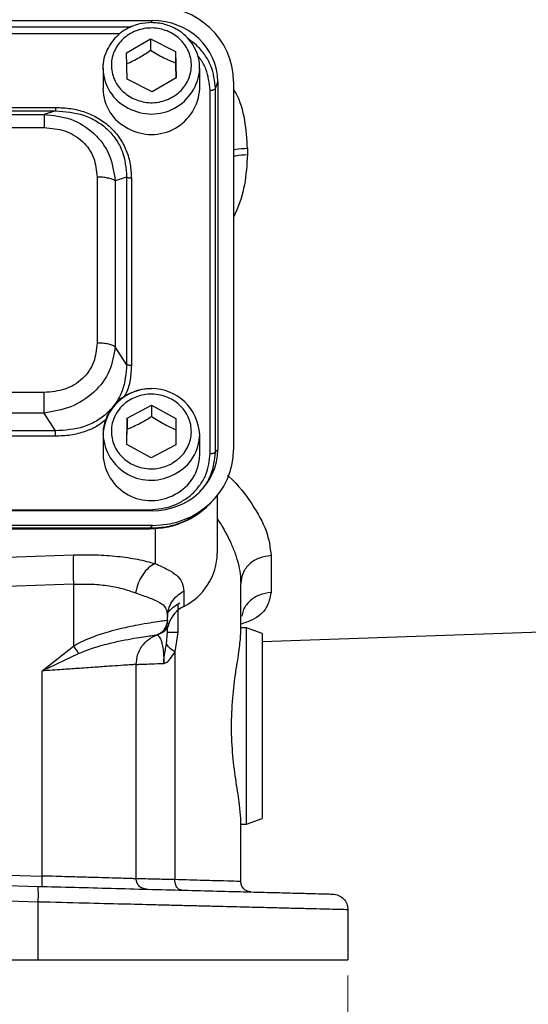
# Model space of a CAD drawing. Header units: inches. Extents: x 0.6 to 16.3, y 0.2 to 11.5.
# Tile 4 of 12: x 5.3 to 6.6, y 4.6 to 7.1. Entities that reach past the tile are written whole.
import ezdxf

# ---------------------------------------------------------------- set-up
doc = ezdxf.new("R2010")
doc.units = ezdxf.units.IN
doc.header["$MEASUREMENT"] = 0
doc.styles.add('SLDTEXTSTYLE0', font='TXT', dxfattribs={"width": 0.75})
doc.dimstyles.new('SLDDIMSTYLE1', dxfattribs={"dimtxt": 0.137795, "dimasz": 0.14, "dimexe": 0, "dimexo": 0.0625, "dimgap": 0.034449, "dimtad": 0, "dimdec": 1, "dimlfac": 1.5, "dimrnd": 1e-09, "dimzin": 12, "dimdsep": 46, "dimtxsty": 'SLDTEXTSTYLE0', "dimblk1": 'CLOSED', "dimblk2": 'CLOSED', "dimsah": 1, "dimcen": 0.09, "dimadec": 0, "dimazin": 3, "dimtfac": 1, "dimtdec": 1, "dimtofl": 0, "dimtmove": 0, "dimatfit": 3, "dimldrblk": 'CLOSED', "dimfxl": 0, "dimfrac": 2, "dimtolj": 1, "dimtzin": 12, "dimarcsym": 0})

# ---------------------------------------------------------------- blocks, each defined once
blk = doc.blocks.new('_Closed')
at = {"color": 0, "linetype": 'ByBlock', "lineweight": -2}
for p, q in [((-1, 0.166667), (0, 0)), ((-1, 0.166667), (-1, -0.166667)), ((0, 0), (-1, -0.166667)), ((0, 0), (-1, 0))]:
    blk.add_line(p, q, dxfattribs=at)
blk = doc.blocks.new('_D_11')
at = {"color": 7, "linetype": 'Continuous', "lineweight": 0}
for p, q in [((2.9252, 4.6268), (2.9252, 4.1511)), ((6.1785, 4.6268), (6.1785, 4.1511)), ((5.2079, 4.3889), (5.1659, 4.3889)), ((5.1659, 4.3889), (5.1659, 4.1702)), ((5.5134, 4.3889), (5.5554, 4.3889)), ((5.5554, 4.3889), (5.5554, 4.1702)), ((2.9252, 4.1905), (5.0451, 4.1905)), ((5.1659, 4.1702), (5.2079, 4.1702)), ((5.5554, 4.1702), (5.5134, 4.1702)), ((6.1785, 4.1905), (5.6762, 4.1905))]:
    blk.add_line(p, q, dxfattribs=at)
at = {"color": 7, "linetype": 'Continuous', "lineweight": 18, "xscale": 0.14, "yscale": 0.14, "rotation": 180.0000000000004}
blk.add_blockref('_Closed', (2.9252, 4.1905, 0.2464), dxfattribs=at)
at = {"color": 7, "linetype": 'Continuous', "lineweight": 18, "xscale": 0.14, "yscale": 0.14}
blk.add_blockref('_Closed', (6.1785, 4.1905, 0.2464), dxfattribs=at)
at = {"color": 7, "linetype": 'Continuous', "lineweight": 18, "char_height": 0.1378, "attachment_point": 1, "style": 'SLDTEXTSTYLE0'}
for s, insert in [('124', (5.2079, 4.3478)), ('4.9', (5.2334, 4.1417))]:
    blk.add_mtext(s, dxfattribs=dict(at, insert=insert))

msp = doc.modelspace()

# ---------------------------------------------------------------- linework, layer by layer
at = {"color": 7, "linetype": 'Continuous', "lineweight": 25}
for p, q in [((3.4252, 7.0615), (5.6792, 7.0615)), ((5.6139, 6.9794), (5.6754, 7.0145)), ((5.6754, 7.0145), (5.7386, 6.9824)), ((5.6754, 7.0145), (5.6754, 6.9859)), ((5.6158, 6.9122), (5.6139, 6.9794)), ((5.7386, 6.9824), (5.7405, 6.9152)), ((5.7386, 6.9824), (5.7386, 6.9537)), ((5.5539, 6.9397), (5.5543, 6.9494)), ((5.5539, 6.9397), (5.5539, 6.8876)), ((5.8005, 6.8876), (5.8005, 6.9397)), ((5.679, 6.8801), (5.6158, 6.9122)), ((5.7405, 6.9152), (5.679, 6.8801)), ((5.8409, 6.8882), (5.8466, 6.9052)), ((5.8466, 6.9052), (5.8466, 5.968)), ((5.8865, 6.9063), (5.8865, 5.9668)), ((5.8271, 5.9575), (5.8271, 6.8841)), ((5.8409, 5.9617), (5.8409, 6.8882)), ((3.6715, 6.8401), (5.4329, 6.8401)), ((3.6715, 6.8313), (5.4329, 6.8313)), ((5.4329, 6.8313), (5.4038, 6.8222)), ((3.7006, 6.8222), (5.4038, 6.8222)), ((3.7006, 6.7886), (5.4038, 6.7886)), ((5.9224, 6.7359), (5.9224, 6.7196)), ((5.5389, 6.6625), (5.5389, 6.2394)), ((5.6142, 6.662), (5.5851, 6.6529)), ((5.6142, 6.662), (5.6142, 6.1846)), ((5.6263, 6.6595), (5.6263, 6.1821)), ((5.5851, 6.6529), (5.5851, 6.2298)), ((5.6142, 6.1846), (5.5851, 6.2298)), ((5.4038, 6.1132), (3.7006, 6.1132)), ((5.6152, 6.0479), (5.6779, 6.081)), ((5.6779, 6.081), (5.7399, 6.0468)), ((5.6779, 6.081), (5.6779, 6.0523)), ((5.4038, 6.0606), (3.7006, 6.0606)), ((5.4329, 6.0154), (5.4038, 6.0606)), ((5.6145, 5.9807), (5.6152, 6.0479)), ((5.6152, 6.0479), (5.6152, 6.0193)), ((5.7399, 6.0468), (5.7392, 5.9796)), ((5.4329, 6.0154), (3.6715, 6.0154)), ((5.4329, 6.0016), (3.6715, 6.0016)), ((5.5539, 6.0061), (5.5539, 5.954)), ((5.8005, 5.954), (5.8005, 6.0061)), ((5.6765, 5.9465), (5.6145, 5.9807)), ((5.7392, 5.9796), (5.6765, 5.9465)), ((5.8409, 5.9617), (5.8466, 5.968)), ((5.8452, 5.8505), (5.8452, 5.7034)), ((5.8301, 5.8334), (5.8377, 5.8417)), ((5.6792, 5.8117), (3.4252, 5.8117)), ((3.431, 5.8141), (5.6735, 5.8141)), ((5.6804, 5.7744), (3.424, 5.7744)), ((5.6804, 5.7744), (5.6735, 5.7668)), ((5.6735, 5.7668), (3.431, 5.7668)), ((3.431, 5.7658), (5.6735, 5.7658)), ((5.6735, 5.7665), (5.6735, 5.7666)), ((5.0206, 5.6825), (5.4785, 5.699)), ((5.9824, 5.6972), (5.9824, 5.6032)), ((5.4785, 5.6244), (5.0206, 5.6079)), ((5.4785, 5.6244), (5.4785, 5.4667)), ((5.9052, 5.498), (5.9052, 5.6259)), ((5.7596, 5.6066), (5.7596, 5.5675)), ((5.7185, 5.5329), (5.7185, 5.5414)), ((5.7185, 5.5329), (5.7185, 5.5329)), ((5.7185, 5.5306), (5.7185, 5.5329)), ((5.7158, 5.4719), (5.7185, 5.5009)), ((5.7185, 5.5009), (5.7185, 5.5181)), ((5.7443, 5.5009), (5.7371, 5.4515)), ((5.9199, 5.5129), (5.9052, 5.5129)), ((5.9599, 5.4983), (5.9199, 5.5129)), ((5.9199, 5.2628), (5.9199, 5.5129)), ((5.9599, 5.4784), (6.913, 5.5117)), ((5.9599, 5.4983), (5.9599, 5.2628)), ((5.6918, 5.4952), (5.6919, 5.4952)), ((5.6936, 5.4958), (5.6958, 5.4965)), ((5.6958, 5.4965), (5.6966, 5.4967)), ((5.6966, 5.4967), (5.6986, 5.4974)), ((5.6986, 5.4974), (5.6986, 5.4978)), ((5.3985, 5.4032), (5.4785, 5.4667)), ((5.7371, 5.4515), (5.7371, 4.871)), ((5.3985, 5.4032), (5.4916, 5.4476)), ((5.3985, 4.8803), (5.3985, 5.4032)), ((5.6385, 4.8733), (5.6385, 5.4198)), ((5.9199, 5.0128), (5.9199, 5.2628)), ((5.9599, 5.2628), (5.9599, 5.0273)), ((5.9052, 4.8664), (5.9052, 5.0277)), ((5.9199, 5.0128), (5.9599, 5.0273)), ((5.9052, 5.0128), (5.9199, 5.0128)), ((4.5519, 4.8758), (5.3878, 4.8539)), ((5.0206, 4.8902), (5.3985, 4.8803)), ((5.3888, 4.8139), (4.5519, 4.8359)), ((5.3888, 4.6662), (5.3888, 4.8139)), ((6.1785, 4.7943), (6.1785, 4.6662)), ((4.5519, 4.6662), (5.3888, 4.6662)), ((5.3888, 4.6662), (6.1785, 4.6662))]:
    msp.add_line(p, q, dxfattribs=at)
at = {"color": 8, "linetype": 'Continuous', "lineweight": 25}
for p, q in [((5.6773, 7.056), (5.6792, 7.0615)), ((5.6242, 7.0445), (3.4781, 7.0445)), ((5.5967, 7.0275), (3.5069, 7.0275)), ((5.6735, 5.7666), (5.6735, 5.7668)), ((5.6873, 5.7672), (5.6873, 5.6769)), ((5.7443, 5.573), (5.7443, 5.5009)), ((5.722, 5.5238), (5.7215, 5.525))]:
    msp.add_line(p, q, dxfattribs=at)
for centre, radius, start, end in [((5.6675, 6.941), 0.1137, 180.6471, 244.3351), ((5.6777, 6.9463), 0.1231, 241.1194, 356.0752), ((5.6765, 6.0121), 0.1227, 182.822, 299.9833), ((5.6866, 6.0076), 0.1139, 296.7029, 359.2461)]:
    msp.add_arc(centre, radius, start, end, dxfattribs=at)
at = {"color": 7, "linetype": 'Continuous', "lineweight": 25}
for centre, radius, start, end in [((5.6675, 6.8889), 0.1137, 180.6471, 244.3351), ((5.6777, 6.8941), 0.123, 241.0893, 356.9767), ((5.6772, 5.9997), 0.1235, 2.9769, 177.0231), ((5.6765, 5.9601), 0.1227, 182.822, 299.9833), ((5.6866, 5.9555), 0.1139, 296.7029, 359.2461), ((5.6909, 5.7057), 0.1543, 296.448, 359.1655), ((5.794, 5.4997), 0.0759, 116.9064, 161.5208)]:
    msp.add_arc(centre, radius, start, end, dxfattribs=at)
for centre, major_axis, start_param, end_param in [((5.674, 6.9003), (0.2087, 0.0437), 6.091166, 7.631805), ((5.674, 6.9003), (0.1694, 0.0355), 6.091166, 7.631805), ((5.674, 5.9728), (0.1694, -0.0355), 4.934566, 6.475204), ((5.674, 5.9728), (0.2087, -0.0437), 4.934566, 6.475204)]:
    msp.add_ellipse(centre, major_axis=major_axis, ratio=0.927683, start_param=start_param, end_param=end_param, dxfattribs=at)
for points, knots in [([(5.6772, 7.0562), (5.6672, 7.0556), (5.6532, 7.0547), (5.6335, 7.049), (5.6174, 7.0423), (5.5998, 7.0312), (5.5836, 7.0166), (5.5695, 6.9983), (5.5596, 6.9766), (5.5545, 6.9598), (5.5546, 6.9506), (5.5546, 6.9496)], [0, 0, 0, 0, 0.163927, 0.229604, 0.338737, 0.452576, 0.57543, 0.705024, 0.840999, 0.983606, 1, 1, 1, 1]), ([(5.7998, 6.9378), (5.7999, 6.9429), (5.8004, 6.9573), (5.7941, 6.9796), (5.782, 7.003), (5.7656, 7.0222), (5.7468, 7.0368), (5.7284, 7.0463), (5.7108, 7.0522), (5.6941, 7.0556), (5.6826, 7.0561), (5.6772, 7.0562)], [0, 0, 0, 0, 0.081721, 0.231437, 0.367316, 0.501131, 0.629375, 0.738664, 0.822084, 0.917273, 1, 1, 1, 1]), ([(5.6285, 6.8637), (5.6179, 6.8705), (5.6015, 6.881), (5.5867, 6.9021), (5.5787, 6.9201), (5.5748, 6.9394), (5.5754, 6.9644), (5.5854, 6.9939), (5.6065, 7.0178), (5.6286, 7.0318), (5.6481, 7.0393), (5.6687, 7.0429), (5.6955, 7.0424), (5.7271, 7.033), (5.7527, 7.0134), (5.7677, 6.9927), (5.7757, 6.9745), (5.7796, 6.9552), (5.779, 6.9302), (5.769, 6.9007), (5.7479, 6.8768), (5.7258, 6.8628), (5.7063, 6.8553), (5.6857, 6.8518), (5.6587, 6.852), (5.6404, 6.8591), (5.6285, 6.8637)], [0, 0, 0, 0, 0.059864, 0.09209, 0.125, 0.15791, 0.190136, 0.25, 0.309864, 0.34209, 0.375, 0.40791, 0.440136, 0.5, 0.559864, 0.59209, 0.625, 0.65791, 0.690136, 0.75, 0.809864, 0.84209, 0.875, 0.90791, 0.940136, 1, 1, 1, 1]), ([(5.6139, 6.9508), (5.6249, 6.956), (5.6454, 6.9658), (5.6659, 6.9795), (5.6754, 6.9859)], [0, 0, 0, 0, 0.534747, 1, 1, 1, 1]), ([(5.6754, 6.9859), (5.6867, 6.9791), (5.7078, 6.9664), (5.7288, 6.9578), (5.7386, 6.9537)], [0, 0, 0, 0, 0.534747, 1, 1, 1, 1]), ([(5.7386, 6.9537), (5.7389, 6.9404), (5.7393, 6.9266), (5.7396, 6.9151), (5.7396, 6.9148)], [0, 0, 0, 0, 0.97038, 1, 1, 1, 1]), ([(5.4329, 6.8401), (5.4459, 6.8395), (5.4716, 6.8384), (5.5089, 6.8288), (5.5432, 6.813), (5.5733, 6.7906), (5.5973, 6.7625), (5.6143, 6.7302), (5.6245, 6.6954), (5.6257, 6.6715), (5.6263, 6.6595)], [0, 0, 0, 0, 0.12774, 0.250585, 0.375538, 0.500007, 0.624475, 0.749429, 0.874849, 1, 1, 1, 1]), ([(5.4329, 6.8313), (5.4572, 6.8294), (5.4938, 6.8265), (5.5374, 6.8061), (5.5656, 6.7852), (5.5879, 6.759), (5.6096, 6.7185), (5.6123, 6.6846), (5.6142, 6.662)], [0, 0, 0, 0, 0.251011, 0.37739, 0.5, 0.622613, 0.748989, 1, 1, 1, 1]), ([(5.4038, 6.8222), (5.4269, 6.8197), (5.4736, 6.8146), (5.5335, 6.7768), (5.5748, 6.7202), (5.5817, 6.6752), (5.5851, 6.6529)], [0, 0, 0, 0, 0.2475173, 0.5, 0.7524827, 1, 1, 1, 1]), ([(5.4038, 6.7886), (5.4218, 6.7871), (5.4488, 6.7848), (5.481, 6.7696), (5.5019, 6.754), (5.5186, 6.7345), (5.5349, 6.7045), (5.5373, 6.6792), (5.5389, 6.6625)], [0, 0, 0, 0, 0.250062, 0.37621, 0.5, 0.623853, 0.749938, 1, 1, 1, 1]), ([(5.5389, 6.2394), (5.5373, 6.2226), (5.5349, 6.1974), (5.5186, 6.1673), (5.5019, 6.1478), (5.481, 6.1322), (5.4488, 6.117), (5.4218, 6.1147), (5.4038, 6.1132)], [0, 0, 0, 0, 0.250062, 0.37621, 0.5, 0.623853, 0.749938, 1, 1, 1, 1]), ([(5.5851, 6.2298), (5.5817, 6.2089), (5.5748, 6.1667), (5.5335, 6.1115), (5.4736, 6.0723), (5.4269, 6.0644), (5.4038, 6.0606)], [0, 0, 0, 0, 0.247517, 0.5, 0.752483, 1, 1, 1, 1]), ([(5.6142, 6.1846), (5.6123, 6.1617), (5.6096, 6.1273), (5.5879, 6.0864), (5.5656, 6.0601), (5.5374, 6.0393), (5.4938, 6.0192), (5.4572, 6.0169), (5.4329, 6.0154)], [0, 0, 0, 0, 0.251011, 0.37739, 0.5, 0.622613, 0.748989, 1, 1, 1, 1]), ([(5.6772, 6.1227), (5.6672, 6.122), (5.6532, 6.1212), (5.6335, 6.1154), (5.6174, 6.1087), (5.5998, 6.0976), (5.5836, 6.083), (5.5696, 6.0647), (5.5594, 6.043), (5.5538, 6.0213), (5.5544, 6.0071), (5.5547, 6.0011)], [0, 0, 0, 0, 0.150956, 0.211436, 0.311934, 0.416765, 0.529898, 0.649238, 0.774454, 0.905778, 1, 1, 1, 1]), ([(5.7273, 5.9308), (5.7155, 5.926), (5.6973, 5.9187), (5.6703, 5.9181), (5.6496, 5.9213), (5.6301, 5.9286), (5.6077, 5.9422), (5.5862, 5.9658), (5.5757, 5.9952), (5.5747, 6.0201), (5.5782, 6.0395), (5.5859, 6.0577), (5.6006, 6.0787), (5.6259, 6.0987), (5.6573, 6.1085), (5.684, 6.1094), (5.7048, 6.1061), (5.7243, 6.0989), (5.7467, 6.0853), (5.7682, 6.0617), (5.7787, 6.0323), (5.7797, 6.0074), (5.7762, 5.988), (5.7684, 5.9698), (5.754, 5.9486), (5.7378, 5.9378), (5.7273, 5.9308)], [0, 0, 0, 0, 0.059864, 0.09209, 0.125, 0.15791, 0.190136, 0.25, 0.309864, 0.34209, 0.375, 0.40791, 0.440136, 0.5, 0.559864, 0.59209, 0.625, 0.65791, 0.690136, 0.75, 0.809864, 0.84209, 0.875, 0.90791, 0.940136, 1, 1, 1, 1]), ([(5.6152, 6.0193), (5.6264, 6.0241), (5.6474, 6.0332), (5.6682, 6.0462), (5.6779, 6.0523)], [0, 0, 0, 0, 0.534747, 1, 1, 1, 1]), ([(5.6779, 6.0523), (5.689, 6.0451), (5.7097, 6.0318), (5.7303, 6.0225), (5.7399, 6.0181)], [0, 0, 0, 0, 0.534747, 1, 1, 1, 1]), ([(5.6148, 5.9805), (5.6148, 5.9824), (5.615, 5.994), (5.6151, 6.0077), (5.6152, 6.0193)], [0, 0, 0, 0, 0.157195, 1, 1, 1, 1]), ([(5.6735, 5.8141), (5.6929, 5.816), (5.7228, 5.8189), (5.7586, 5.8367), (5.7832, 5.8551), (5.8029, 5.878), (5.822, 5.9115), (5.8251, 5.9393), (5.8271, 5.9575)], [0, 0, 0, 0, 0.240853, 0.369278, 0.5, 0.630722, 0.759147, 1, 1, 1, 1]), ([(5.6735, 5.7659), (5.6876, 5.7667), (5.7165, 5.7682), (5.7586, 5.7814), (5.7982, 5.8025), (5.8195, 5.8232), (5.8303, 5.8335)], [0, 0, 0, 0, 0.240515, 0.489269, 0.743239, 1, 1, 1, 1]), ([(5.826, 5.8302), (5.8237, 5.8274), (5.8129, 5.8145), (5.7871, 5.7966), (5.7513, 5.779), (5.7126, 5.7685), (5.6867, 5.7673), (5.6735, 5.7668)], [0, 0, 0, 0, 0.064698, 0.305184, 0.549257, 0.769699, 1, 1, 1, 1]), ([(5.4785, 5.699), (5.4975, 5.6993), (5.536, 5.7), (5.5913, 5.6959), (5.6432, 5.6886), (5.6726, 5.6808), (5.6873, 5.6769)], [0, 0, 0, 0, 0.246357, 0.496982, 0.74919, 1, 1, 1, 1]), ([(5.6873, 5.6769), (5.6814, 5.6737), (5.6697, 5.6673), (5.6546, 5.6493), (5.6427, 5.6271), (5.639, 5.6106), (5.6371, 5.6023)], [0, 0, 0, 0, 0.250006, 0.499998, 0.750005, 1, 1, 1, 1]), ([(5.6873, 5.6769), (5.6982, 5.6719), (5.7206, 5.6615), (5.7428, 5.6475), (5.7571, 5.6303), (5.7588, 5.6146), (5.7596, 5.6066)], [0, 0, 0, 0, 0.231639, 0.476918, 0.734744, 1, 1, 1, 1]), ([(5.4785, 5.6244), (5.493, 5.6247), (5.5223, 5.6254), (5.5641, 5.6214), (5.6035, 5.614), (5.6258, 5.6063), (5.6371, 5.6023)], [0, 0, 0, 0, 0.2463996, 0.4948313, 0.7420557, 1, 1, 1, 1]), ([(5.6371, 5.6023), (5.6493, 5.5979), (5.6736, 5.5891), (5.6993, 5.5787), (5.7157, 5.5644), (5.7176, 5.5491), (5.7185, 5.5414)], [0, 0, 0, 0, 0.247971, 0.49533, 0.745303, 1, 1, 1, 1]), ([(5.4785, 5.4667), (5.485, 5.4703), (5.4987, 5.4781), (5.5202, 5.4872), (5.5423, 5.4954), (5.5659, 5.5029), (5.5915, 5.5098), (5.6183, 5.516), (5.6469, 5.5217), (5.6754, 5.5266), (5.6989, 5.5301), (5.7147, 5.5323), (5.7172, 5.5327), (5.7185, 5.5329)], [0, 0, 0, 0, 0.05804, 0.121656, 0.181764, 0.245538, 0.323978, 0.407603, 0.496572, 0.617574, 0.748497, 0.871284, 1, 1, 1, 1]), ([(5.6918, 5.4952), (5.696, 5.4972), (5.7044, 5.5011), (5.7127, 5.5112), (5.7176, 5.5221), (5.7182, 5.5293), (5.7185, 5.5329)], [0, 0, 0, 0, 0.27977, 0.559537, 0.779763, 1, 1, 1, 1]), ([(5.722, 5.5238), (5.7211, 5.521), (5.7195, 5.5154), (5.7144, 5.5079), (5.7075, 5.5014), (5.7015, 5.4987), (5.6986, 5.4974)], [0, 0, 0, 0, 0.25192, 0.503164, 0.752496, 1, 1, 1, 1]), ([(5.7159, 5.5183), (5.7159, 5.5185), (5.7168, 5.5204), (5.7178, 5.5237), (5.718, 5.5265), (5.7182, 5.5278)], [0, 0, 0, 0, 0.055567, 0.568, 1, 1, 1, 1]), ([(5.6986, 5.4978), (5.6985, 5.4978), (5.6985, 5.4979), (5.6984, 5.4981), (5.6983, 5.4981), (5.6983, 5.4981), (5.6983, 5.4981)], [0, 0, 0, 0, 0.244504, 0.499952, 0.75497, 1, 1, 1, 1]), ([(5.4916, 5.4476), (5.5043, 5.4527), (5.53, 5.463), (5.5678, 5.4731), (5.6028, 5.481), (5.6335, 5.4866), (5.6586, 5.4906), (5.6771, 5.4932), (5.6891, 5.4948), (5.6909, 5.4951), (5.6918, 5.4952)], [0, 0, 0, 0, 0.122415, 0.247577, 0.37369, 0.499666, 0.625316, 0.750635, 0.875305, 1, 1, 1, 1]), ([(5.6919, 5.4952), (5.6924, 5.4949), (5.6934, 5.4944), (5.699, 5.4886), (5.7035, 5.477), (5.7064, 5.464), (5.7082, 5.4483), (5.7089, 5.4338), (5.7089, 5.4262), (5.7089, 5.4225)], [0, 0, 0, 0, 0.283842, 0.551774, 0.675697, 0.791595, 0.898594, 0.949597, 1, 1, 1, 1]), ([(5.9052, 5.0277), (5.9045, 5.0383), (5.903, 5.0618), (5.8934, 5.1171), (5.8844, 5.1857), (5.8805, 5.2601), (5.8839, 5.3347), (5.8925, 5.4026), (5.9025, 5.4606), (5.9043, 5.4855), (5.9052, 5.498)], [0, 0, 0, 0, 0.110557, 0.244359, 0.370145, 0.495459, 0.620747, 0.74649, 0.872816, 1, 1, 1, 1]), ([(5.7089, 5.4225), (5.7089, 5.4225), (5.7089, 5.4225), (5.7089, 5.4224), (5.7089, 5.4224), (5.7089, 5.4224), (5.7089, 5.4224), (5.7089, 5.4224), (5.7089, 5.4224), (5.7089, 5.4224), (5.7089, 5.4225), (5.7089, 5.4225), (5.7089, 5.4227), (5.7089, 5.4234), (5.7089, 5.4242), (5.7089, 5.4249), (5.7089, 5.4252), (5.709, 5.4256), (5.709, 5.4263), (5.709, 5.4274), (5.7091, 5.4291), (5.7092, 5.4316), (5.7095, 5.435), (5.7101, 5.44), (5.7112, 5.4473), (5.7133, 5.4583), (5.7148, 5.4668), (5.7158, 5.4719)], [0, 0, 0, 0, 0.000387, 0.000578, 0.000598, 0.000604, 0.00061, 0.000616, 0.000623, 0.000645, 0.000834, 0.001712, 0.0032, 0.013797, 0.042063, 0.050351, 0.053046, 0.057814, 0.07301, 0.095051, 0.126704, 0.171959, 0.236771, 0.330288, 0.467535, 0.67471, 1, 1, 1, 1]), ([(5.7089, 5.4225), (5.7105, 5.4229), (5.7163, 5.4245), (5.7267, 5.4339), (5.7334, 5.4453), (5.7371, 5.4515)], [0, 0, 0, 0, 0.139884, 0.52827, 1, 1, 1, 1]), ([(5.7371, 5.4515), (5.732, 5.4552), (5.7217, 5.4625), (5.7177, 5.4688), (5.7158, 5.4719)], [0, 0, 0, 0, 0.499995, 1, 1, 1, 1]), ([(5.6385, 5.4198), (5.6377, 5.4197), (5.6361, 5.4196), (5.6226, 5.4187), (5.6007, 5.4172), (5.5756, 5.4154), (5.5522, 5.4138), (5.5331, 5.4125), (5.5117, 5.411), (5.4841, 5.4091), (5.4465, 5.4065), (5.4158, 5.4044), (5.3985, 5.4032)], [0, 0, 0, 0, 0.120065, 0.243321, 0.369788, 0.49948, 0.559839, 0.623234, 0.689668, 0.759139, 0.864253, 1, 1, 1, 1]), ([(5.6385, 5.4198), (5.6394, 5.4198), (5.641, 5.4199), (5.6548, 5.4204), (5.6765, 5.4212), (5.698, 5.4221), (5.7089, 5.4225)], [0, 0, 0, 0, 0.241763, 0.489012, 0.741755, 1, 1, 1, 1]), ([(5.6385, 4.8733), (5.6377, 4.8734), (5.6361, 4.8734), (5.6226, 4.8738), (5.6007, 4.8744), (5.5706, 4.8753), (5.5329, 4.8764), (5.4964, 4.8775), (5.4626, 4.8784), (5.4327, 4.8793), (5.4105, 4.8799), (5.3985, 4.8803)], [0, 0, 0, 0, 0.120191, 0.243561, 0.370113, 0.499848, 0.623463, 0.75913, 0.825792, 0.906085, 1, 1, 1, 1]), ([(5.7371, 4.871), (5.7219, 4.8714), (5.6918, 4.8721), (5.6612, 4.8728), (5.642, 4.8733), (5.6397, 4.8733), (5.6385, 4.8733)], [0, 0, 0, 0, 0.2619814, 0.5159738, 0.7619793, 1, 1, 1, 1]), ([(5.7541, 4.8443), (5.7516, 4.8449), (5.7465, 4.846), (5.7409, 4.8532), (5.7376, 4.8619), (5.7373, 4.868), (5.7371, 4.871)], [0, 0, 0, 0, 0.279634, 0.559249, 0.779637, 1, 1, 1, 1]), ([(5.9052, 4.8664), (5.9031, 4.8664), (5.8988, 4.8665), (5.8646, 4.8675), (5.8124, 4.8689), (5.7627, 4.8703), (5.7371, 4.871)], [0, 0, 0, 0, 0.2481, 0.499972, 0.743507, 1, 1, 1, 1]), ([(5.3878, 4.8539), (5.419, 4.8531), (5.4823, 4.8515), (5.5765, 4.849), (5.6702, 4.8465), (5.7609, 4.8442), (5.8462, 4.8419), (5.9234, 4.8399), (5.9905, 4.8382), (6.046, 4.8367), (6.0888, 4.8356), (6.1184, 4.8348), (6.1363, 4.8343), (6.1385, 4.8343), (6.1396, 4.8342)], [0, 0, 0, 0, 0.078032, 0.158314, 0.24071, 0.326281, 0.412792, 0.500054, 0.587301, 0.6738, 0.759364, 0.841727, 0.921989, 1, 1, 1, 1]), ([(6.1785, 4.7943), (6.1774, 4.7943), (6.175, 4.7944), (6.1555, 4.7949), (6.1267, 4.7956), (6.0909, 4.7965), (6.0512, 4.7974), (6.0043, 4.7986), (5.9592, 4.7997), (5.9192, 4.8007), (5.8862, 4.8016), (5.8506, 4.8024), (5.8126, 4.8034), (5.772, 4.8044), (5.7288, 4.8055), (5.6734, 4.8069), (5.5998, 4.8087), (5.5014, 4.8111), (5.4283, 4.813), (5.3888, 4.8139)], [0, 0, 0, 0, 0.079768, 0.160951, 0.243549, 0.306446, 0.370139, 0.43463, 0.49992, 0.534019, 0.569107, 0.605181, 0.642244, 0.680293, 0.719331, 0.759355, 0.825954, 0.906172, 1, 1, 1, 1])]:
    msp.add_open_spline(points, degree=3, knots=knots, dxfattribs=at)
at = {"color": 8, "linetype": 'Continuous', "lineweight": 25}
for points, knots in [([(5.8409, 6.8882), (5.8386, 6.9079), (5.8352, 6.9383), (5.8142, 6.9745), (5.7944, 6.9981), (5.7781, 7.0095), (5.7708, 7.0147)], [0, 0, 0, 0, 0.398327, 0.614549, 0.827436, 1, 1, 1, 1]), ([(5.8271, 6.8841), (5.8249, 6.9022), (5.8216, 6.9299), (5.8067, 6.9584), (5.7976, 6.9684), (5.7952, 6.971)], [0, 0, 0, 0, 0.57979, 0.888939, 1, 1, 1, 1]), ([(5.9224, 6.7359), (5.9208, 6.7597), (5.9175, 6.8074), (5.904, 6.8594), (5.8886, 6.8834), (5.8865, 6.8866)], [0, 0, 0, 0, 0.46484, 0.930102, 1, 1, 1, 1]), ([(5.8865, 6.7318), (5.8885, 6.7323), (5.8987, 6.7352), (5.9119, 6.7356), (5.9224, 6.7359)], [0, 0, 0, 0, 0.196962, 1, 1, 1, 1]), ([(5.9224, 6.7196), (5.9207, 6.6939), (5.9173, 6.6423), (5.9014, 6.5895), (5.8881, 6.5637), (5.8865, 6.5607)], [0, 0, 0, 0, 0.467939, 0.937598, 1, 1, 1, 1]), ([(5.8865, 6.7154), (5.8885, 6.7159), (5.8987, 6.7189), (5.9119, 6.7193), (5.9224, 6.7196)], [0, 0, 0, 0, 0.196962, 1, 1, 1, 1]), ([(5.6263, 6.1821), (5.6256, 6.17), (5.6242, 6.1461), (5.6174, 6.1189), (5.6098, 6.1053), (5.608, 6.1021)], [0, 0, 0, 0, 0.443093, 0.869205, 1, 1, 1, 1]), ([(5.5608, 6.0434), (5.5549, 6.0386), (5.5392, 6.026), (5.5085, 6.0129), (5.4713, 6.0032), (5.4457, 6.0021), (5.4329, 6.0016)], [0, 0, 0, 0, 0.169208, 0.445649, 0.723122, 1, 1, 1, 1]), ([(5.8004, 5.8604), (5.8049, 5.8652), (5.8168, 5.878), (5.8349, 5.9114), (5.8385, 5.9419), (5.8409, 5.9617)], [0, 0, 0, 0, 0.172998, 0.463963, 1, 1, 1, 1]), ([(5.8715, 5.9013), (5.8726, 5.9004), (5.8999, 5.8772), (5.9348, 5.8286), (5.9751, 5.7599), (5.98, 5.7181), (5.9824, 5.6972)], [0, 0, 0, 0, 0.013161, 0.343564, 0.672176, 1, 1, 1, 1]), ([(5.8452, 5.7908), (5.8475, 5.7874), (5.8539, 5.7781), (5.8655, 5.7583), (5.8789, 5.7328), (5.8906, 5.7042), (5.8989, 5.6772), (5.9042, 5.6509), (5.9049, 5.6341), (5.9052, 5.6259)], [0, 0, 0, 0, 0.059111, 0.161865, 0.345667, 0.508462, 0.670319, 0.83987, 1, 1, 1, 1]), ([(5.9824, 5.6032), (5.9798, 5.5899), (5.9746, 5.5632), (5.9461, 5.5367), (5.915, 5.5256), (5.9052, 5.5221)], [0, 0, 0, 0, 0.406373, 0.814211, 1, 1, 1, 1]), ([(5.9824, 5.6032), (5.9722, 5.6018), (5.9517, 5.599), (5.9266, 5.5814), (5.911, 5.5616), (5.909, 5.5475), (5.9083, 5.5431)], [0, 0, 0, 0, 0.288087, 0.576174, 0.86426, 1, 1, 1, 1])]:
    msp.add_open_spline(points, degree=3, knots=knots, dxfattribs=at)
at = {"color": 7, "linetype": 'Continuous', "lineweight": 25}
for points in [[(5.8271, 6.8841), (5.8287, 6.8842), (5.832, 6.8843), (5.8362, 6.8852), (5.8395, 6.8866), (5.8404, 6.8877), (5.8409, 6.8882)], [(5.4329, 6.8401), (5.4329, 6.839), (5.4329, 6.8367), (5.4329, 6.8341), (5.4329, 6.8321), (5.4329, 6.8315), (5.4329, 6.8313)], [(5.4038, 6.8222), (5.4038, 6.8211), (5.4038, 6.8189), (5.4038, 6.8114), (5.4038, 6.8013), (5.4038, 6.7928), (5.4038, 6.7886)], [(5.5851, 6.6529), (5.5825, 6.6543), (5.5772, 6.6571), (5.5658, 6.6601), (5.5529, 6.6621), (5.5436, 6.6623), (5.5389, 6.6625)], [(5.6263, 6.6595), (5.6251, 6.6595), (5.6226, 6.6596), (5.6192, 6.6601), (5.6162, 6.6609), (5.6149, 6.6616), (5.6142, 6.662)], [(5.5851, 6.2298), (5.5825, 6.2312), (5.5772, 6.2339), (5.5658, 6.237), (5.5529, 6.239), (5.5436, 6.2392), (5.5389, 6.2394)], [(5.6263, 6.1821), (5.6251, 6.1822), (5.6226, 6.1822), (5.6192, 6.1828), (5.6162, 6.1835), (5.6149, 6.1843), (5.6142, 6.1846)], [(5.4038, 6.0606), (5.4038, 6.0644), (5.4038, 6.0721), (5.4038, 6.0857), (5.4038, 6.0998), (5.4038, 6.1088), (5.4038, 6.1132)], [(5.4329, 6.0016), (5.4329, 6.0027), (5.4329, 6.0051), (5.4329, 6.0088), (5.4329, 6.0124), (5.4329, 6.0144), (5.4329, 6.0154)], [(5.8271, 5.9575), (5.8287, 5.9576), (5.832, 5.9577), (5.8362, 5.9586), (5.8395, 5.96), (5.8404, 5.9611), (5.8409, 5.9617)], [(5.4785, 5.699), (5.4782, 5.6954), (5.4777, 5.6884), (5.4775, 5.6702), (5.4777, 5.6485), (5.4782, 5.6324), (5.4785, 5.6244)], [(5.9824, 5.6972), (5.9722, 5.6958), (5.9518, 5.6932), (5.9264, 5.6766), (5.9086, 5.6533), (5.9064, 5.6351), (5.9052, 5.6259)], [(5.7185, 5.5414), (5.7191, 5.548), (5.7202, 5.5612), (5.7289, 5.5796), (5.7418, 5.5956), (5.7537, 5.6029), (5.7596, 5.6066)], [(5.7192, 5.5519), (5.7236, 5.5568), (5.7325, 5.5665), (5.7441, 5.5732), (5.7499, 5.5766)], [(5.7185, 5.5329), (5.7182, 5.5288), (5.7174, 5.5206), (5.7117, 5.5095), (5.7031, 5.5004), (5.6956, 5.4969), (5.6919, 5.4952)], [(5.7443, 5.5009), (5.7405, 5.5009), (5.7328, 5.5009), (5.7248, 5.5009), (5.7195, 5.5009), (5.7189, 5.5009), (5.7185, 5.5009)], [(5.6385, 5.4198), (5.6393, 5.428), (5.6407, 5.4444), (5.6523, 5.4666), (5.6694, 5.4849), (5.6843, 5.4918), (5.6918, 5.4952)], [(5.4785, 5.4667), (5.4809, 5.4632), (5.4857, 5.4564), (5.4897, 5.4505), (5.4916, 5.4476)], [(5.3992, 4.8536), (5.399, 4.854), (5.3986, 4.8549), (5.3983, 4.861), (5.3983, 4.8698), (5.3984, 4.8768), (5.3985, 4.8803)], [(5.6645, 4.8467), (5.6611, 4.8472), (5.6542, 4.8481), (5.6457, 4.8543), (5.6397, 4.863), (5.6389, 4.8699), (5.6385, 4.8733)], [(5.3888, 4.8139), (5.3889, 4.8192), (5.3891, 4.8297), (5.389, 4.8429), (5.3885, 4.8521), (5.388, 4.8533), (5.3878, 4.8539)], [(5.9312, 4.8397), (5.9277, 4.8402), (5.9209, 4.8411), (5.9123, 4.8473), (5.9064, 4.8561), (5.9056, 4.8629), (5.9052, 4.8664)], [(6.1396, 4.8342), (6.1447, 4.8335), (6.155, 4.8321), (6.1678, 4.8228), (6.1768, 4.8097), (6.178, 4.7994), (6.1785, 4.7943)]]:
    msp.add_open_spline(points, degree=3, dxfattribs=at)

# ---------------------------------------------------------------- dimensions: what is measured, and where the dimension line sits
at = {"color": 7, "linetype": 'Continuous', "lineweight": 18}
dim = msp.add_linear_dim(base=(6.1785, 4.1905), p1=(2.9252, 4.6662), p2=(6.1785, 4.6662), dimstyle='SLDDIMSTYLE1', dxfattribs=at)
dim.commit()
dim.dimension.update_dxf_attribs({"geometry": '_D_11', "text_midpoint": (5.3606, 4.1905), "dimtype": 160})

doc.saveas('drawing.dxf')
